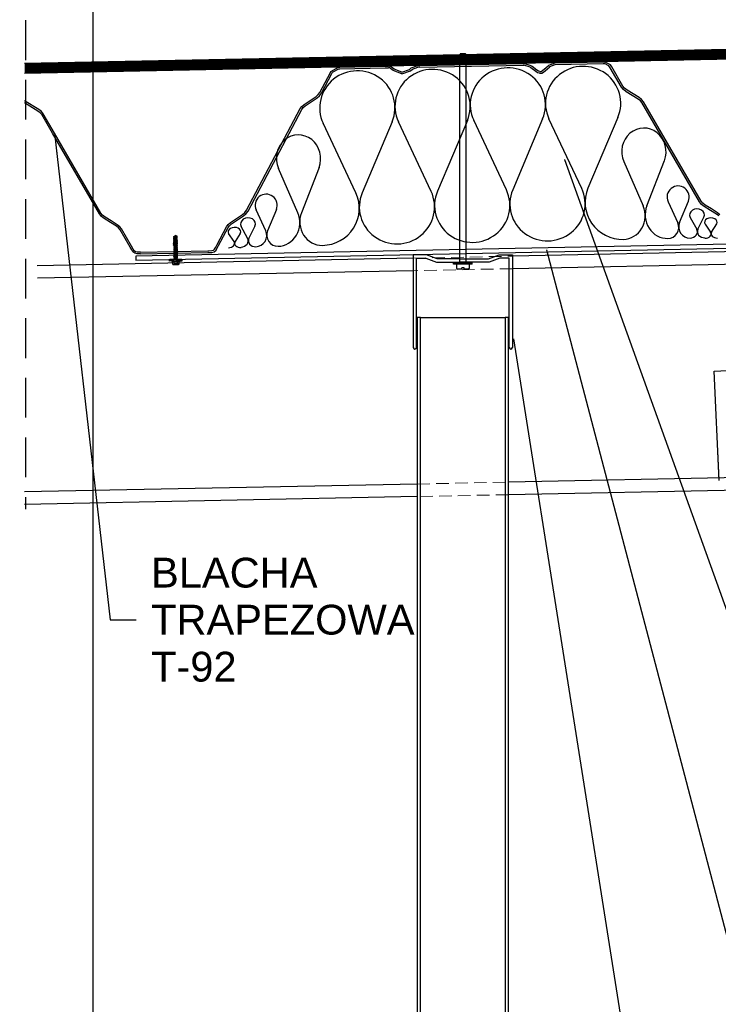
# Model space of a CAD drawing. Header units: millimetres. Extents: x -4835 to 23023, y -15404 to 3906.
# Tile 46 of 256: x 3948 to 3983, y -3553 to -3503. Entities that reach past the tile are written whole.
import ezdxf

# ---------------------------------------------------------------- set-up
doc = ezdxf.new("R2010")
doc.units = ezdxf.units.MM
for name, pattern in [('ACAD_ISO03W100', [30, 12, -18]), ('DASHED', [19.05, 12.7, -6.35]), ('JIS_02_2.0', [3, 2, -1])]:
    doc.linetypes.add(name, pattern=pattern)
doc.layers.get('0').update_dxf_attribs({"lineweight": 9})
for name, color, linetype, lineweight in [('a___cienka___0.15', 10, 'Continuous', 15), ('a___przekrojowa___0.5', 7, 'Continuous', 25), ('a___widokowa_0.25', 130, 'Continuous', 25)]:
    doc.layers.add(name, color=color, linetype=linetype, lineweight=lineweight)
for name, color, linetype in [('Budowlane - Opisy', 7, 'Continuous'), ('detale', 7, 'Continuous'), ('wypelnienia przekrojowe', 251, 'Continuous')]:
    doc.layers.add(name, color=color, linetype=linetype)
doc.styles.add('GENERATED_STYLE_2', font='ARIAL.TTF', dxfattribs={"width": 0.999153})
doc.styles.get("Standard").update_dxf_attribs({"font": 'arial.ttf'})
doc.dimstyles.new('GENERATED_STYLE__86', dxfattribs={"dimtxt": 0.18, "dimasz": 1.368, "dimexe": 0.18, "dimexo": 0.0625, "dimgap": 0.09, "dimtad": 0, "dimtih": 1, "dimtoh": 1, "dimdec": 4, "dimzin": 0, "dimdsep": 46, "dimtxsty": 'Standard', "dimcen": 0.09, "dimadec": 0, "dimazin": 0, "dimtfac": 1, "dimtdec": 4, "dimtmove": 0, "dimatfit": 3, "dimldrblk": 'ARROWHEAD_5', "dimfxl": 1, "dimtolj": 1, "dimtzin": 0, "dimarcsym": 0})
doc.dimstyles.new('GENERATED_STYLE__90', dxfattribs={"dimtxt": 0.18, "dimasz": 2.736, "dimexe": 0.18, "dimexo": 0.0625, "dimgap": 0.09, "dimtad": 0, "dimtih": 1, "dimtoh": 1, "dimdec": 4, "dimzin": 0, "dimdsep": 46, "dimtxsty": 'Standard', "dimcen": 0.09, "dimadec": 0, "dimazin": 0, "dimtfac": 1, "dimtdec": 4, "dimtmove": 0, "dimatfit": 3, "dimldrblk": 'ARROWHEAD_5', "dimfxl": 1, "dimtolj": 1, "dimtzin": 0, "dimarcsym": 0})

# ---------------------------------------------------------------- blocks, each defined once
blk = doc.blocks.new('ARROWHEAD_5')
at = {"linetype": 'Continuous'}
blk.add_line((0, 0), (-1, 0), dxfattribs=at)
blk.add_solid([(-1, 0.2679), (0, 0), (-1, -0.2679), (-1, 0.2679)], dxfattribs=at)

msp = doc.modelspace()

# ---------------------------------------------------------------- linework, layer by layer
at = {"layer": 'a___cienka___0.15', "linetype": 'DASHED', "ltscale": 0.05}
for p, q in [((3967.5089, -3515.3227), (3972.5047, -3515.2228)), ((3972.5047, -3515.8529), (3967.5089, -3515.9528)), ((3967.7125, -3526.6909), (3972.3011, -3526.5991)), ((3972.3011, -3527.2292), (3967.7125, -3527.321))]:
    msp.add_line(p, q, dxfattribs=at)
at = {"layer": 'a___przekrojowa___0.5'}
for p, q in [((3963.8219, -3505.7036), (3966.0919, -3505.6582)), ((3966.0919, -3505.6582), (3966.1754, -3505.6556)), ((3966.1754, -3505.6556), (3966.2692, -3505.6542)), ((3966.3405, -3505.667), (3966.2692, -3505.6542)), ((3967.4133, -3505.7394), (3967.7379, -3505.6236)), ((3967.8366, -3505.6233), (3967.7379, -3505.6236)), ((3967.8366, -3505.6233), (3973.0527, -3505.5184)), ((3967.8382, -3505.7104), (3973.0544, -3505.6055)), ((3973.0527, -3505.5184), (3973.0738, -3505.5179)), ((3973.0544, -3505.6055), (3973.0756, -3505.6051)), ((3973.4504, -3505.6459), (3973.0738, -3505.5179)), ((3973.3959, -3505.7139), (3973.0756, -3505.6051)), ((3973.4667, -3505.6589), (3973.4504, -3505.6459)), ((3974.2008, -3505.7266), (3974.3219, -3505.6191)), ((3974.3219, -3505.6191), (3974.3283, -3505.6136)), ((3974.3283, -3505.6136), (3974.6537, -3505.4863)), ((3974.3857, -3505.6792), (3974.6557, -3505.5735)), ((3974.6537, -3505.4863), (3977.0704, -3505.438)), ((3974.6557, -3505.5735), (3977.072, -3505.5252)), ((3977.0704, -3505.438), (3977.1357, -3505.4367)), ((3977.072, -3505.5252), (3977.1397, -3505.5238)), ((3977.4348, -3505.5881), (3977.1357, -3505.4367)), ((3977.3603, -3505.6334), (3977.1397, -3505.5238)), ((3977.4226, -3505.7388), (3977.3603, -3505.6334)), ((3977.4976, -3505.6943), (3977.4348, -3505.5881)), ((3962.8132, -3506.9755), (3963.339, -3505.9804)), ((3962.8899, -3507.0168), (3963.416, -3506.0215)), ((3963.339, -3505.9804), (3963.3701, -3505.9222)), ((3963.3701, -3505.9222), (3963.757, -3505.7058)), ((3963.416, -3506.0215), (3963.4461, -3505.965)), ((3963.4461, -3505.965), (3963.7576, -3505.793)), ((3963.757, -3505.7058), (3963.8219, -3505.7036)), ((3963.7576, -3505.793), (3963.8243, -3505.7907)), ((3963.8243, -3505.7907), (3966.0937, -3505.7453)), ((3966.0937, -3505.7453), (3966.1796, -3505.7426)), ((3966.1796, -3505.7426), (3966.2665, -3505.7413)), ((3966.3113, -3505.7492), (3966.2665, -3505.7413)), ((3966.3642, -3505.7776), (3966.3113, -3505.7492)), ((3966.4146, -3505.7064), (3966.3405, -3505.667)), ((3966.4937, -3505.8776), (3966.3642, -3505.7776)), ((3966.5503, -3505.8113), (3966.4146, -3505.7064)), ((3966.9326, -3506.0442), (3966.4937, -3505.8776)), ((3966.9326, -3505.957), (3966.5503, -3505.8113)), ((3966.9326, -3505.957), (3967.3189, -3505.8222)), ((3966.9326, -3506.0442), (3967.3754, -3505.8886)), ((3967.3189, -3505.8222), (3967.4133, -3505.7394)), ((3967.3754, -3505.8886), (3967.4701, -3505.8055)), ((3967.4701, -3505.8055), (3967.7366, -3505.7107)), ((3967.8382, -3505.7104), (3967.7366, -3505.7107)), ((3973.4119, -3505.7267), (3973.3959, -3505.7139)), ((3973.4335, -3505.7444), (3973.4119, -3505.7267)), ((3973.6749, -3505.9338), (3973.4335, -3505.7444)), ((3973.4895, -3505.6776), (3973.4667, -3505.6589)), ((3973.7255, -3505.8629), (3973.4895, -3505.6776)), ((3973.7713, -3505.9898), (3973.6749, -3505.9338)), ((3973.8081, -3505.9108), (3973.7255, -3505.8629)), ((3973.8717, -3506.0166), (3973.7713, -3505.9898)), ((3973.8782, -3505.9297), (3973.8081, -3505.9108)), ((3973.8717, -3506.0166), (3973.9745, -3506.0019)), ((3973.8782, -3505.9297), (3973.9442, -3505.9202)), ((3973.9442, -3505.9202), (3974.0144, -3505.8827)), ((3973.9745, -3506.0019), (3974.0654, -3505.9534)), ((3974.0144, -3505.8827), (3974.2008, -3505.7266)), ((3974.0654, -3505.9534), (3974.2601, -3505.7905)), ((3974.2601, -3505.7905), (3974.3792, -3505.6848)), ((3974.3792, -3505.6848), (3974.3857, -3505.6792)), ((3977.9884, -3506.7143), (3977.4226, -3505.7388)), ((3978.0634, -3506.6699), (3977.4976, -3505.6943)), ((3962.617, -3507.1836), (3962.7332, -3507.082)), ((3962.6689, -3507.2536), (3962.7952, -3507.1434)), ((3962.7332, -3507.082), (3962.8132, -3506.9755)), ((3962.7952, -3507.1434), (3962.8899, -3507.0168)), ((3978.0886, -3506.8372), (3977.9884, -3506.7143)), ((3978.148, -3506.7734), (3978.0634, -3506.6699)), ((3978.2194, -3506.9424), (3978.0886, -3506.8372)), ((3978.2685, -3506.8704), (3978.148, -3506.7734)), ((3978.5284, -3507.1305), (3978.2194, -3506.9424)), ((3978.5701, -3507.054), (3978.2685, -3506.8704)), ((3978.8292, -3507.3138), (3978.5284, -3507.1305)), ((3978.8784, -3507.2419), (3978.5701, -3507.054)), ((3948.6753, -3507.846), (3947.956, -3507.4075)), ((3948.6261, -3507.9179), (3947.956, -3507.5095)), ((3961.9027, -3507.6843), (3962.0227, -3507.579)), ((3962.0227, -3507.579), (3962.3232, -3507.3789)), ((3962.0748, -3507.6489), (3962.368, -3507.4537)), ((3962.3232, -3507.3789), (3962.617, -3507.1836)), ((3962.368, -3507.4537), (3962.6689, -3507.2536)), ((3978.9431, -3507.406), (3978.8292, -3507.3138)), ((3979.0026, -3507.3423), (3978.8784, -3507.2419)), ((3979.0155, -3507.4948), (3978.9431, -3507.406)), ((3979.0904, -3507.4503), (3979.0026, -3507.3423)), ((3981.9177, -3512.4938), (3979.0155, -3507.4948)), ((3981.9927, -3512.4493), (3979.0904, -3507.4503)), ((3948.7399, -3508.0101), (3948.6261, -3507.9179)), ((3948.7995, -3507.9464), (3948.6753, -3507.846)), ((3948.8123, -3508.0989), (3948.7399, -3508.0101)), ((3948.8873, -3508.0544), (3948.7995, -3507.9464)), ((3949.3505, -3509.0256), (3948.8123, -3508.0989)), ((3949.4501, -3509.0236), (3948.8873, -3508.0544)), ((3959.1187, -3512.9074), (3961.8194, -3507.7958)), ((3959.1955, -3512.9487), (3961.8961, -3507.8371)), ((3961.8194, -3507.7958), (3961.9027, -3507.6843)), ((3961.8961, -3507.8371), (3961.9647, -3507.7455)), ((3961.9647, -3507.7455), (3962.0748, -3507.6489)), ((3951.7157, -3513.0978), (3949.3505, -3509.0256)), ((3951.7907, -3513.0534), (3949.4501, -3509.0236)), ((3982.021, -3512.621), (3981.9177, -3512.4938)), ((3982.0806, -3512.5574), (3981.9927, -3512.4493)), ((3982.2049, -3512.6581), (3982.0806, -3512.5574)), ((3951.8784, -3513.1615), (3951.7907, -3513.0534)), ((3958.9155, -3513.1243), (3959.0355, -3513.0188)), ((3958.9676, -3513.1941), (3959.0976, -3513.08)), ((3959.0355, -3513.0188), (3959.1187, -3512.9074)), ((3959.0976, -3513.08), (3959.1955, -3512.9487)), ((3982.1557, -3512.73), (3982.021, -3512.621)), ((3982.4723, -3512.9236), (3982.1557, -3512.73)), ((3982.5141, -3512.8471), (3982.2049, -3512.6581)), ((3982.7723, -3513.1068), (3982.4723, -3512.9236)), ((3982.8216, -3513.0349), (3982.5141, -3512.8471)), ((3982.9449, -3513.1346), (3982.8216, -3513.0349)), ((3951.8188, -3513.2251), (3951.7157, -3513.0978)), ((3951.9534, -3513.3341), (3951.8188, -3513.2251)), ((3952.0027, -3513.2622), (3951.8784, -3513.1615)), ((3952.27, -3513.5278), (3951.9534, -3513.3341)), ((3952.3119, -3513.4513), (3952.0027, -3513.2622)), ((3952.5698, -3513.7109), (3952.27, -3513.5278)), ((3952.6191, -3513.639), (3952.3119, -3513.4513)), ((3958.1952, -3513.63), (3958.3145, -3513.5252)), ((3958.3145, -3513.5252), (3958.6144, -3513.3252)), ((3958.3666, -3513.5951), (3958.6592, -3513.3999)), ((3958.6144, -3513.3252), (3958.9155, -3513.1243)), ((3958.6592, -3513.3999), (3958.9676, -3513.1941)), ((3982.8854, -3513.1983), (3982.7723, -3513.1068)), ((3952.6828, -3513.8024), (3952.5698, -3513.7109)), ((3952.7423, -3513.7387), (3952.6191, -3513.639)), ((3952.7543, -3513.8901), (3952.6828, -3513.8024)), ((3952.8293, -3513.8456), (3952.7423, -3513.7387)), ((3953.2636, -3514.7669), (3952.7543, -3513.8901)), ((3953.3382, -3514.7219), (3952.8293, -3513.8456)), ((3957.6386, -3514.6365), (3958.1126, -3513.7405)), ((3957.7152, -3514.6779), (3958.1893, -3513.7819)), ((3958.1126, -3513.7405), (3958.1952, -3513.63)), ((3958.1893, -3513.7819), (3958.2573, -3513.6912)), ((3958.2573, -3513.6912), (3958.3666, -3513.5951)), ((3953.3441, -3514.9043), (3953.2636, -3514.7669)), ((3953.4212, -3514.8636), (3953.3382, -3514.7219)), ((3953.4014, -3514.9994), (3953.3441, -3514.9043)), ((3953.4926, -3515.0756), (3953.4014, -3514.9994)), ((3953.4725, -3514.949), (3953.4212, -3514.8636)), ((3953.528, -3514.9959), (3953.4725, -3514.949)), ((3953.6192, -3515.0153), (3953.528, -3514.9959)), ((3953.7775, -3515.0185), (3953.6192, -3515.0153)), ((3953.7775, -3515.0185), (3957.169, -3514.9507)), ((3953.7793, -3515.1057), (3957.1712, -3515.0378)), ((3957.169, -3514.9507), (3957.2314, -3514.9489)), ((3957.1712, -3515.0378), (3957.233, -3515.036)), ((3957.2314, -3514.9489), (3957.3754, -3514.9422)), ((3957.233, -3515.036), (3957.3816, -3515.0291)), ((3957.3754, -3514.9422), (3957.4587, -3514.9206)), ((3957.3816, -3515.0291), (3957.5001, -3514.9974)), ((3957.4587, -3514.9206), (3957.5133, -3514.8667)), ((3957.5001, -3514.9974), (3957.5872, -3514.9129)), ((3957.5133, -3514.8667), (3957.5708, -3514.7633)), ((3957.5708, -3514.7633), (3957.6386, -3514.6365)), ((3957.5872, -3514.9129), (3957.6488, -3514.8024)), ((3957.6488, -3514.8024), (3957.7152, -3514.6779)), ((3953.6148, -3515.1024), (3953.4926, -3515.0756)), ((3953.7793, -3515.1057), (3953.6148, -3515.1024)), ((3968.175, -3515.1531), (3967.5089, -3515.1531)), ((3967.5089, -3515.1531), (3967.5089, -3519.8176)), ((3967.5089, -3515.2736), (3967.5089, -3516.6294)), ((3967.6755, -3519.8176), (3967.6755, -3515.3197)), ((3967.6755, -3515.3197), (3968.1448, -3515.3197)), ((3968.1448, -3515.3197), (3968.6777, -3515.5195)), ((3968.7079, -3515.353), (3968.175, -3515.1531)), ((3968.6777, -3515.5195), (3969.8471, -3515.5195)), ((3969.8471, -3515.353), (3968.7079, -3515.353)), ((3969.8471, -3515.353), (3971.3057, -3515.353)), ((3971.3359, -3515.5195), (3969.8471, -3515.5195)), ((3971.3057, -3515.353), (3971.8386, -3515.1531)), ((3971.8688, -3515.3197), (3971.3359, -3515.5195)), ((3971.8386, -3515.1531), (3972.5047, -3515.1531)), ((3972.3382, -3515.3197), (3971.8688, -3515.3197)), ((3972.3382, -3519.8176), (3972.3382, -3515.3197)), ((3972.5047, -3515.1531), (3972.5047, -3519.8176))]:
    msp.add_line(p, q, dxfattribs=at)
for centre, start, end in [((3967.5922, -3519.8159), 181.15704, 358.84296), ((3972.4214, -3519.8159), 181.15745, 358.84255)]:
    msp.add_arc(centre, 0.0833, start, end, dxfattribs=at)
at = {"layer": 'a___widokowa_0.25', "linetype": 'JIS_02_2.0'}
msp.add_line((3947.9991, -3464.3488), (3947.9991, -3527.9604), dxfattribs=at)
at = {"layer": 'a___widokowa_0.25'}
for p, q in [((4000.2135, -3514.6686), (3972.5047, -3515.2228)), ((3967.5089, -3515.3227), (3948.5902, -3515.7011)), ((4000.2135, -3515.2987), (3972.5047, -3515.8529)), ((3967.5089, -3515.9528), (3948.6028, -3516.3309)), ((3967.8791, -3518.3176), (3967.7125, -3518.3176)), ((3967.7125, -3518.3176), (3967.7125, -3645.227)), ((3967.8791, -3645.227), (3967.8791, -3518.3176)), ((3967.8791, -3518.3176), (3972.1346, -3518.3176)), ((3972.1346, -3518.3176), (3972.1346, -3645.227)), ((3972.3011, -3518.3176), (3972.1346, -3518.3176)), ((3972.3011, -3645.227), (3972.3011, -3518.3176)), ((4001.0646, -3526.0238), (3972.3011, -3526.5991)), ((3967.7125, -3526.6909), (3947.956, -3527.086)), ((4001.0772, -3526.6537), (3972.3011, -3527.2292)), ((3967.7125, -3527.321), (3947.956, -3527.7161))]:
    msp.add_line(p, q, dxfattribs=at)
at = {"layer": 'a___widokowa_0.25', "linetype": 'ACAD_ISO03W100', "ltscale": 0.1, "const_width": 0.5}
msp.add_lwpolyline([(4000.2135, -3504.7254), (3947.956, -3505.7706)], dxfattribs=at)
at = {"layer": 'a___widokowa_0.25'}
for points in [[(4000.2135, -3504.4754), (3947.956, -3505.5205)], [(4000.2135, -3504.9755), (3947.956, -3506.0206)]]:
    msp.add_lwpolyline(points, dxfattribs=at)
at = {"layer": 'detale'}
for p, q in [((3951.3881, -3447.034), (3951.3881, -3633.7533)), ((3969.6905, -3505.1759), (3969.7439, -3505.1451)), ((3970.2792, -3505.1451), (3969.7439, -3505.1451)), ((3969.851, -3505.0648), (3969.8767, -3505.0391)), ((3969.851, -3505.1451), (3969.851, -3505.0648)), ((3970.1463, -3505.0391), (3969.8767, -3505.0391)), ((3970.172, -3505.0648), (3970.1463, -3505.0391)), ((3970.172, -3505.1451), (3970.172, -3505.0648)), ((3970.3325, -3505.1759), (3970.2792, -3505.1451)), ((3970.6472, -3505.3163), (3969.3759, -3505.3163)), ((3969.3759, -3505.3163), (3969.3759, -3505.3765)), ((3970.6472, -3505.3765), (3969.3759, -3505.3765)), ((3969.6905, -3505.2855), (3969.6905, -3505.1759)), ((3969.691, -3505.2858), (3969.691, -3505.3163)), ((3970.2792, -3505.3163), (3969.7439, -3505.3163)), ((3970.3325, -3505.3163), (3970.3325, -3505.1759)), ((3970.6472, -3505.3163), (3970.6472, -3505.3765)), ((3964.6233, -3512.0372), (3962.977, -3508.5346)), ((3966.4464, -3508.4652), (3964.9414, -3512.0308)), ((3968.4109, -3511.9614), (3966.7646, -3508.4589)), ((3970.234, -3508.3895), (3968.7291, -3511.9551)), ((3972.1986, -3511.8857), (3970.5523, -3508.3831)), ((3974.0217, -3508.3137), (3972.5167, -3511.8793)), ((3975.9862, -3511.8099), (3974.3399, -3508.3074)), ((3977.8093, -3508.238), (3976.3044, -3511.8036)), ((3978.1066, -3510.4555), (3979.0804, -3512.6919)), ((3979.2679, -3512.6881), (3980.1514, -3510.4146)), ((3961.6975, -3513.0397), (3960.7237, -3510.8033)), ((3962.7685, -3510.7624), (3961.885, -3513.0359)), ((3980.3335, -3512.4817), (3980.8196, -3513.5361)), ((3980.9134, -3513.5342), (3981.3569, -3512.4613)), ((3960.0871, -3513.9509), (3959.6011, -3512.8966)), ((3960.6244, -3512.8761), (3960.1809, -3513.9491)), ((3981.4516, -3513.2804), (3981.7748, -3513.8655)), ((3981.8377, -3513.8643), (3982.1372, -3513.2667)), ((3958.8023, -3514.0733), (3958.547, -3514.4902)), ((3959.1767, -3514.3177), (3958.8536, -3513.7325)), ((3959.5391, -3513.7188), (3959.2396, -3514.3164)), ((3982.202, -3513.6052), (3982.4738, -3514.0115)), ((3982.527, -3514.0105), (3982.7823, -3513.5936)), ((3955.4471, -3514.3308), (3955.5743, -3514.3126)), ((3955.4471, -3514.3308), (3955.5743, -3514.3126)), ((3955.4471, -3514.3308), (3955.4738, -3514.3146)), ((3955.4471, -3514.3308), (3955.4738, -3514.3146)), ((3955.4473, -3514.3362), (3955.4471, -3514.3308)), ((3955.4473, -3514.3362), (3955.4471, -3514.3308)), ((3955.4473, -3514.3362), (3955.5743, -3514.3126)), ((3955.4473, -3514.3362), (3955.5743, -3514.3126)), ((3955.4745, -3514.3512), (3955.4473, -3514.3362)), ((3955.4745, -3514.3512), (3955.4473, -3514.3362)), ((3955.4484, -3514.3959), (3955.6456, -3514.3594)), ((3955.4484, -3514.3959), (3955.6456, -3514.3594)), ((3955.4484, -3514.3959), (3955.4751, -3514.3798)), ((3955.4484, -3514.3959), (3955.4751, -3514.3798)), ((3955.4486, -3514.4013), (3955.4484, -3514.3959)), ((3955.4486, -3514.4013), (3955.4484, -3514.3959)), ((3955.4486, -3514.4013), (3955.6457, -3514.3648)), ((3955.4486, -3514.4013), (3955.6457, -3514.3648)), ((3955.4758, -3514.4163), (3955.4486, -3514.4013)), ((3955.4758, -3514.4163), (3955.4486, -3514.4013)), ((3955.4497, -3514.461), (3955.6469, -3514.4245)), ((3955.4497, -3514.461), (3955.6469, -3514.4245)), ((3955.4497, -3514.461), (3955.4764, -3514.4449)), ((3955.4497, -3514.461), (3955.4764, -3514.4449)), ((3955.4499, -3514.4664), (3955.4497, -3514.461)), ((3955.4499, -3514.4664), (3955.4497, -3514.461)), ((3955.4499, -3514.4664), (3955.647, -3514.4299)), ((3955.4499, -3514.4664), (3955.647, -3514.4299)), ((3955.4771, -3514.4814), (3955.4499, -3514.4664)), ((3955.4771, -3514.4814), (3955.4499, -3514.4664)), ((3955.451, -3514.5261), (3955.6482, -3514.4896)), ((3955.451, -3514.5261), (3955.6482, -3514.4896)), ((3955.451, -3514.5261), (3955.4777, -3514.51)), ((3955.451, -3514.5261), (3955.4777, -3514.51)), ((3955.4512, -3514.5315), (3955.451, -3514.5261)), ((3955.4512, -3514.5315), (3955.451, -3514.5261)), ((3955.4512, -3514.5315), (3955.6483, -3514.495)), ((3955.4512, -3514.5315), (3955.6483, -3514.495)), ((3955.4784, -3514.5465), (3955.4512, -3514.5315)), ((3955.4784, -3514.5465), (3955.4512, -3514.5315)), ((3955.4524, -3514.5912), (3955.6495, -3514.5547)), ((3955.4524, -3514.5912), (3955.6495, -3514.5547)), ((3955.4524, -3514.5912), (3955.479, -3514.5751)), ((3955.4524, -3514.5912), (3955.479, -3514.5751)), ((3955.4525, -3514.5966), (3955.6496, -3514.5601)), ((3955.4525, -3514.5966), (3955.6496, -3514.5601)), ((3955.4603, -3514.2252), (3955.5432, -3514.1856)), ((3955.4614, -3514.2813), (3955.4603, -3514.2252)), ((3955.4614, -3514.2813), (3955.4603, -3514.2252)), ((3955.6287, -3514.278), (3955.4614, -3514.2813)), ((3955.6287, -3514.278), (3955.4614, -3514.2813)), ((3955.4735, -3514.3013), (3955.4614, -3514.2813)), ((3955.4735, -3514.3013), (3955.4614, -3514.2813)), ((3955.6174, -3514.2985), (3955.4735, -3514.3013)), ((3955.6174, -3514.2985), (3955.4735, -3514.3013)), ((3955.4738, -3514.3146), (3955.4735, -3514.3013)), ((3955.4738, -3514.3146), (3955.4735, -3514.3013)), ((3955.5743, -3514.3126), (3955.4738, -3514.3146)), ((3955.5743, -3514.3126), (3955.4738, -3514.3146)), ((3955.4745, -3514.3512), (3955.5743, -3514.3126)), ((3955.4745, -3514.3512), (3955.5743, -3514.3126)), ((3955.4751, -3514.3798), (3955.4745, -3514.3512)), ((3955.4751, -3514.3798), (3955.4745, -3514.3512)), ((3955.4751, -3514.3798), (3955.6183, -3514.3443)), ((3955.4751, -3514.3798), (3955.6183, -3514.3443)), ((3955.4758, -3514.4163), (3955.6191, -3514.3809)), ((3955.4758, -3514.4163), (3955.6191, -3514.3809)), ((3955.4764, -3514.4449), (3955.4758, -3514.4163)), ((3955.4764, -3514.4449), (3955.4758, -3514.4163)), ((3955.4764, -3514.4449), (3955.6196, -3514.4094)), ((3955.4764, -3514.4449), (3955.6196, -3514.4094)), ((3955.4771, -3514.4814), (3955.6204, -3514.446)), ((3955.4771, -3514.4814), (3955.6204, -3514.446)), ((3955.4777, -3514.51), (3955.4771, -3514.4814)), ((3955.4777, -3514.51), (3955.4771, -3514.4814)), ((3955.4777, -3514.51), (3955.6209, -3514.4745)), ((3955.4777, -3514.51), (3955.6209, -3514.4745)), ((3955.4784, -3514.5465), (3955.6217, -3514.5111)), ((3955.4784, -3514.5465), (3955.6217, -3514.5111)), ((3955.479, -3514.5751), (3955.4784, -3514.5465)), ((3955.479, -3514.5751), (3955.4784, -3514.5465)), ((3955.479, -3514.5751), (3955.6222, -3514.5396)), ((3955.479, -3514.5751), (3955.6222, -3514.5396)), ((3955.4797, -3514.6116), (3955.623, -3514.5762)), ((3955.4797, -3514.6116), (3955.623, -3514.5762)), ((3955.5455, -3514.2999), (3955.543, -3514.1764)), ((3955.6276, -3514.2218), (3955.5432, -3514.1856)), ((3955.6174, -3514.2985), (3955.6287, -3514.278)), ((3955.6174, -3514.2985), (3955.6287, -3514.278)), ((3955.6183, -3514.3443), (3955.6174, -3514.2985)), ((3955.6183, -3514.3443), (3955.6174, -3514.2985)), ((3955.6456, -3514.3594), (3955.6183, -3514.3443)), ((3955.6456, -3514.3594), (3955.6183, -3514.3443)), ((3955.6191, -3514.3809), (3955.6457, -3514.3648)), ((3955.6191, -3514.3809), (3955.6457, -3514.3648)), ((3955.6196, -3514.4094), (3955.6191, -3514.3809)), ((3955.6196, -3514.4094), (3955.6191, -3514.3809)), ((3955.6469, -3514.4245), (3955.6196, -3514.4094)), ((3955.6469, -3514.4245), (3955.6196, -3514.4094)), ((3955.6204, -3514.446), (3955.647, -3514.4299)), ((3955.6204, -3514.446), (3955.647, -3514.4299)), ((3955.6209, -3514.4745), (3955.6204, -3514.446)), ((3955.6209, -3514.4745), (3955.6204, -3514.446)), ((3955.6482, -3514.4896), (3955.6209, -3514.4745)), ((3955.6482, -3514.4896), (3955.6209, -3514.4745)), ((3955.6217, -3514.5111), (3955.6483, -3514.495)), ((3955.6217, -3514.5111), (3955.6483, -3514.495)), ((3955.6222, -3514.5396), (3955.6217, -3514.5111)), ((3955.6222, -3514.5396), (3955.6217, -3514.5111)), ((3955.6495, -3514.5547), (3955.6222, -3514.5396)), ((3955.6495, -3514.5547), (3955.6222, -3514.5396)), ((3955.623, -3514.5762), (3955.6496, -3514.5601)), ((3955.623, -3514.5762), (3955.6496, -3514.5601)), ((3955.6236, -3514.6047), (3955.623, -3514.5762)), ((3955.6236, -3514.6047), (3955.623, -3514.5762)), ((3955.6287, -3514.278), (3955.6276, -3514.2218)), ((3955.6287, -3514.278), (3955.6276, -3514.2218)), ((3955.6457, -3514.3648), (3955.6456, -3514.3594)), ((3955.6457, -3514.3648), (3955.6456, -3514.3594)), ((3955.647, -3514.4299), (3955.6469, -3514.4245)), ((3955.647, -3514.4299), (3955.6469, -3514.4245)), ((3955.6483, -3514.495), (3955.6482, -3514.4896)), ((3955.6483, -3514.495), (3955.6482, -3514.4896)), ((3955.6496, -3514.5601), (3955.6495, -3514.5547)), ((3955.6496, -3514.5601), (3955.6495, -3514.5547)), ((3958.4938, -3514.4913), (3958.222, -3514.0849)), ((3955.4525, -3514.5966), (3955.4524, -3514.5912)), ((3955.4525, -3514.5966), (3955.4524, -3514.5912)), ((3955.4797, -3514.6116), (3955.4525, -3514.5966)), ((3955.4797, -3514.6116), (3955.4525, -3514.5966)), ((3955.4537, -3514.6563), (3955.6508, -3514.6198)), ((3955.4537, -3514.6563), (3955.6508, -3514.6198)), ((3955.4537, -3514.6563), (3955.4803, -3514.6402)), ((3955.4537, -3514.6563), (3955.4803, -3514.6402)), ((3955.4538, -3514.6617), (3955.4537, -3514.6563)), ((3955.4538, -3514.6617), (3955.4537, -3514.6563)), ((3955.4538, -3514.6617), (3955.6509, -3514.6252)), ((3955.4538, -3514.6617), (3955.6509, -3514.6252)), ((3955.4811, -3514.6767), (3955.4538, -3514.6617)), ((3955.4811, -3514.6767), (3955.4538, -3514.6617)), ((3955.455, -3514.7214), (3955.6521, -3514.6849)), ((3955.455, -3514.7214), (3955.6521, -3514.6849)), ((3955.455, -3514.7214), (3955.4816, -3514.7053)), ((3955.4551, -3514.7268), (3955.6523, -3514.6903)), ((3955.4551, -3514.7268), (3955.6523, -3514.6903)), ((3955.4824, -3514.7418), (3955.4551, -3514.7268)), ((3955.4563, -3514.7865), (3955.6534, -3514.75)), ((3955.4563, -3514.7865), (3955.6534, -3514.75)), ((3955.4563, -3514.7865), (3955.4829, -3514.7704)), ((3955.4564, -3514.7919), (3955.6536, -3514.7554)), ((3955.4564, -3514.7919), (3955.6536, -3514.7554)), ((3955.4837, -3514.8069), (3955.4564, -3514.7919)), ((3955.4576, -3514.8516), (3955.6547, -3514.8151)), ((3955.4576, -3514.8516), (3955.6547, -3514.8151)), ((3955.4576, -3514.8516), (3955.4842, -3514.8355)), ((3955.4577, -3514.857), (3955.6549, -3514.8205)), ((3955.4577, -3514.857), (3955.6549, -3514.8205)), ((3955.485, -3514.8721), (3955.4577, -3514.857)), ((3955.4589, -3514.9167), (3955.6561, -3514.8802)), ((3955.4589, -3514.9167), (3955.6561, -3514.8802)), ((3955.4589, -3514.9167), (3955.4855, -3514.9006)), ((3955.459, -3514.9221), (3955.6562, -3514.8856)), ((3955.459, -3514.9221), (3955.6562, -3514.8856)), ((3955.4863, -3514.9372), (3955.459, -3514.9221)), ((3955.4602, -3514.9818), (3955.6574, -3514.9453)), ((3955.4602, -3514.9818), (3955.6574, -3514.9453)), ((3955.4602, -3514.9818), (3955.4868, -3514.9657)), ((3955.4603, -3514.9872), (3955.6575, -3514.9507)), ((3955.4603, -3514.9872), (3955.6575, -3514.9507)), ((3955.4876, -3515.0023), (3955.4603, -3514.9872)), ((3955.4615, -3515.0469), (3955.6587, -3515.0104)), ((3955.4615, -3515.0469), (3955.6587, -3515.0104)), ((3955.4615, -3515.0469), (3955.4881, -3515.0308)), ((3955.4616, -3515.0523), (3955.6588, -3515.0158)), ((3955.4616, -3515.0523), (3955.6588, -3515.0158)), ((3955.4889, -3515.0674), (3955.4616, -3515.0523)), ((3955.4628, -3515.112), (3955.66, -3515.0755)), ((3955.4628, -3515.112), (3955.66, -3515.0755)), ((3955.4803, -3514.6402), (3955.4797, -3514.6116)), ((3955.4803, -3514.6402), (3955.4797, -3514.6116)), ((3955.4803, -3514.6402), (3955.6236, -3514.6047)), ((3955.4803, -3514.6402), (3955.6236, -3514.6047)), ((3955.4811, -3514.6767), (3955.6243, -3514.6413)), ((3955.4811, -3514.6767), (3955.6243, -3514.6413)), ((3955.4816, -3514.7053), (3955.4811, -3514.6767)), ((3955.4816, -3514.7053), (3955.4811, -3514.6767)), ((3955.4816, -3514.7053), (3955.6249, -3514.6699)), ((3955.4816, -3514.7053), (3955.6249, -3514.6699)), ((3955.4824, -3514.7418), (3955.6256, -3514.7064)), ((3955.4824, -3514.7418), (3955.6256, -3514.7064)), ((3955.4824, -3514.7418), (3955.6256, -3514.7064)), ((3955.4829, -3514.7704), (3955.4824, -3514.7418)), ((3955.4829, -3514.7704), (3955.4824, -3514.7418)), ((3955.4829, -3514.7704), (3955.6262, -3514.735)), ((3955.4829, -3514.7704), (3955.6262, -3514.735)), ((3955.4837, -3514.8069), (3955.6269, -3514.7715)), ((3955.4837, -3514.8069), (3955.6269, -3514.7715)), ((3955.4837, -3514.8069), (3955.6269, -3514.7715)), ((3955.4842, -3514.8355), (3955.4837, -3514.8069)), ((3955.4842, -3514.8355), (3955.4837, -3514.8069)), ((3955.4842, -3514.8355), (3955.6275, -3514.8001)), ((3955.4842, -3514.8355), (3955.6275, -3514.8001)), ((3955.485, -3514.8721), (3955.6282, -3514.8366)), ((3955.485, -3514.8721), (3955.6282, -3514.8366)), ((3955.485, -3514.8721), (3955.6282, -3514.8366)), ((3955.4855, -3514.9006), (3955.485, -3514.8721)), ((3955.4855, -3514.9006), (3955.485, -3514.8721)), ((3955.4855, -3514.9006), (3955.6288, -3514.8652)), ((3955.4855, -3514.9006), (3955.6288, -3514.8652)), ((3955.4863, -3514.9372), (3955.6295, -3514.9017)), ((3955.4863, -3514.9372), (3955.6295, -3514.9017)), ((3955.4863, -3514.9372), (3955.6295, -3514.9017)), ((3955.4868, -3514.9657), (3955.4863, -3514.9372)), ((3955.4868, -3514.9657), (3955.4863, -3514.9372)), ((3955.4868, -3514.9657), (3955.6301, -3514.9303)), ((3955.4868, -3514.9657), (3955.6301, -3514.9303)), ((3955.4876, -3515.0023), (3955.6308, -3514.9668)), ((3955.4876, -3515.0023), (3955.6308, -3514.9668)), ((3955.4876, -3515.0023), (3955.6308, -3514.9668)), ((3955.4881, -3515.0308), (3955.4876, -3515.0023)), ((3955.4881, -3515.0308), (3955.4876, -3515.0023)), ((3955.4881, -3515.0308), (3955.6314, -3514.9954)), ((3955.4881, -3515.0308), (3955.6314, -3514.9954)), ((3955.4889, -3515.0674), (3955.6321, -3515.0319)), ((3955.4889, -3515.0674), (3955.6321, -3515.0319)), ((3955.4889, -3515.0674), (3955.6321, -3515.0319)), ((3955.4894, -3515.0959), (3955.4889, -3515.0674)), ((3955.4894, -3515.0959), (3955.4889, -3515.0674)), ((3955.4894, -3515.0959), (3955.6327, -3515.0605)), ((3955.4894, -3515.0959), (3955.6327, -3515.0605)), ((3955.6508, -3514.6198), (3955.6236, -3514.6047)), ((3955.6508, -3514.6198), (3955.6236, -3514.6047)), ((3955.6243, -3514.6413), (3955.6509, -3514.6252)), ((3955.6243, -3514.6413), (3955.6509, -3514.6252)), ((3955.6249, -3514.6699), (3955.6243, -3514.6413)), ((3955.6249, -3514.6699), (3955.6243, -3514.6413)), ((3955.6521, -3514.6849), (3955.6249, -3514.6699)), ((3955.6521, -3514.6849), (3955.6249, -3514.6699)), ((3955.6256, -3514.7064), (3955.6523, -3514.6903)), ((3955.6256, -3514.7064), (3955.6523, -3514.6903)), ((3955.6262, -3514.735), (3955.6256, -3514.7064)), ((3955.6262, -3514.735), (3955.6256, -3514.7064)), ((3955.6534, -3514.75), (3955.6262, -3514.735)), ((3955.6534, -3514.75), (3955.6262, -3514.735)), ((3955.6269, -3514.7715), (3955.6536, -3514.7554)), ((3955.6269, -3514.7715), (3955.6536, -3514.7554)), ((3955.6275, -3514.8001), (3955.6269, -3514.7715)), ((3955.6275, -3514.8001), (3955.6269, -3514.7715)), ((3955.6547, -3514.8151), (3955.6275, -3514.8001)), ((3955.6547, -3514.8151), (3955.6275, -3514.8001)), ((3955.6282, -3514.8366), (3955.6549, -3514.8205)), ((3955.6282, -3514.8366), (3955.6549, -3514.8205)), ((3955.6288, -3514.8652), (3955.6282, -3514.8366)), ((3955.6288, -3514.8652), (3955.6282, -3514.8366)), ((3955.6561, -3514.8802), (3955.6288, -3514.8652)), ((3955.6561, -3514.8802), (3955.6288, -3514.8652)), ((3955.6295, -3514.9017), (3955.6562, -3514.8856)), ((3955.6295, -3514.9017), (3955.6562, -3514.8856)), ((3955.6301, -3514.9303), (3955.6295, -3514.9017)), ((3955.6301, -3514.9303), (3955.6295, -3514.9017)), ((3955.6574, -3514.9453), (3955.6301, -3514.9303)), ((3955.6574, -3514.9453), (3955.6301, -3514.9303)), ((3955.6308, -3514.9668), (3955.6575, -3514.9507)), ((3955.6308, -3514.9668), (3955.6575, -3514.9507)), ((3955.6314, -3514.9954), (3955.6308, -3514.9668)), ((3955.6314, -3514.9954), (3955.6308, -3514.9668)), ((3955.6587, -3515.0104), (3955.6314, -3514.9954)), ((3955.6587, -3515.0104), (3955.6314, -3514.9954)), ((3955.6321, -3515.0319), (3955.6588, -3515.0158)), ((3955.6321, -3515.0319), (3955.6588, -3515.0158)), ((3955.6327, -3515.0605), (3955.6321, -3515.0319)), ((3955.6327, -3515.0605), (3955.6321, -3515.0319)), ((3955.66, -3515.0755), (3955.6327, -3515.0605)), ((3955.66, -3515.0755), (3955.6327, -3515.0605)), ((3955.6509, -3514.6252), (3955.6508, -3514.6198)), ((3955.6509, -3514.6252), (3955.6508, -3514.6198)), ((3955.6523, -3514.6903), (3955.6521, -3514.6849)), ((3955.6523, -3514.6903), (3955.6521, -3514.6849)), ((3955.6536, -3514.7554), (3955.6534, -3514.75)), ((3955.6536, -3514.7554), (3955.6534, -3514.75)), ((3955.6549, -3514.8205), (3955.6547, -3514.8151)), ((3955.6549, -3514.8205), (3955.6547, -3514.8151)), ((3955.6562, -3514.8856), (3955.6561, -3514.8802)), ((3955.6562, -3514.8856), (3955.6561, -3514.8802)), ((3955.6575, -3514.9507), (3955.6574, -3514.9453)), ((3955.6575, -3514.9507), (3955.6574, -3514.9453)), ((3955.6588, -3515.0158), (3955.6587, -3515.0104)), ((3955.6588, -3515.0158), (3955.6587, -3515.0104)), ((3955.6601, -3515.0809), (3955.66, -3515.0755)), ((3955.6601, -3515.0809), (3955.66, -3515.0755)), ((3955.4549, -3515.4291), (3955.2513, -3515.4332)), ((3955.252, -3515.4692), (3955.2513, -3515.4332)), ((3955.4556, -3515.4651), (3955.252, -3515.4692)), ((3955.468, -3515.3921), (3955.2668, -3515.3962)), ((3955.2687, -3515.4056), (3955.4682, -3515.4016)), ((3955.5687, -3515.4628), (3955.3763, -3515.4667)), ((3955.5687, -3515.4628), (3955.3763, -3515.4667)), ((3955.5693, -3515.4916), (3955.3769, -3515.4955)), ((3955.5693, -3515.4916), (3955.3769, -3515.4955)), ((3955.406, -3515.6332), (3955.4034, -3515.5021)), ((3955.406, -3515.6332), (3955.4034, -3515.5021)), ((3955.5687, -3515.4628), (3955.4227, -3515.4658)), ((3955.5687, -3515.4628), (3955.4227, -3515.4658)), ((3955.4556, -3515.4651), (3955.4549, -3515.4291)), ((3955.4556, -3515.4651), (3955.4549, -3515.4291)), ((3955.4628, -3515.112), (3955.4894, -3515.0959)), ((3955.4629, -3515.1174), (3955.6601, -3515.0809)), ((3955.4629, -3515.1174), (3955.6601, -3515.0809)), ((3955.4902, -3515.1325), (3955.4629, -3515.1174)), ((3955.4641, -3515.1772), (3955.6613, -3515.1406)), ((3955.4641, -3515.1772), (3955.6613, -3515.1406)), ((3955.4641, -3515.1772), (3955.4907, -3515.161)), ((3955.4642, -3515.1826), (3955.6614, -3515.146)), ((3955.4642, -3515.1826), (3955.6614, -3515.146)), ((3955.4915, -3515.1976), (3955.4642, -3515.1826)), ((3955.4654, -3515.2423), (3955.6626, -3515.2058)), ((3955.4654, -3515.2423), (3955.6626, -3515.2058)), ((3955.4654, -3515.2423), (3955.492, -3515.2261)), ((3955.4654, -3515.2423), (3955.492, -3515.2261)), ((3955.4655, -3515.2477), (3955.4654, -3515.2423)), ((3955.4655, -3515.2477), (3955.4654, -3515.2423)), ((3955.4655, -3515.2477), (3955.6627, -3515.2111)), ((3955.4655, -3515.2477), (3955.6627, -3515.2111)), ((3955.4928, -3515.2627), (3955.4655, -3515.2477)), ((3955.4928, -3515.2627), (3955.4655, -3515.2477)), ((3955.4667, -3515.3074), (3955.6639, -3515.2709)), ((3955.4667, -3515.3074), (3955.6639, -3515.2709)), ((3955.4667, -3515.3074), (3955.4933, -3515.2913)), ((3955.4667, -3515.3074), (3955.4933, -3515.2913)), ((3955.4668, -3515.3128), (3955.4667, -3515.3074)), ((3955.4668, -3515.3128), (3955.4667, -3515.3074)), ((3955.4668, -3515.3128), (3955.664, -3515.2763)), ((3955.4668, -3515.3128), (3955.664, -3515.2763)), ((3955.4941, -3515.3278), (3955.4668, -3515.3128)), ((3955.4941, -3515.3278), (3955.4668, -3515.3128)), ((3955.4677, -3515.3753), (3955.4946, -3515.3564)), ((3955.6662, -3515.3713), (3955.4677, -3515.3753)), ((3955.6662, -3515.3713), (3955.4677, -3515.3753)), ((3955.4692, -3515.454), (3955.4677, -3515.3753)), ((3955.4692, -3515.454), (3955.4677, -3515.3753)), ((3955.4891, -3515.6316), (3955.4863, -3515.4933)), ((3955.4891, -3515.6316), (3955.4863, -3515.4933)), ((3955.4902, -3515.1325), (3955.6334, -3515.097)), ((3955.4902, -3515.1325), (3955.6334, -3515.097)), ((3955.4902, -3515.1325), (3955.6334, -3515.097)), ((3955.4907, -3515.161), (3955.4902, -3515.1325)), ((3955.4907, -3515.161), (3955.4902, -3515.1325)), ((3955.4907, -3515.161), (3955.634, -3515.1256)), ((3955.4907, -3515.161), (3955.634, -3515.1256)), ((3955.4915, -3515.1976), (3955.6347, -3515.1622)), ((3955.4915, -3515.1976), (3955.6347, -3515.1622)), ((3955.4915, -3515.1976), (3955.6347, -3515.1622)), ((3955.492, -3515.2261), (3955.4915, -3515.1976)), ((3955.492, -3515.2261), (3955.4915, -3515.1976)), ((3955.492, -3515.2261), (3955.6353, -3515.1907)), ((3955.492, -3515.2261), (3955.6353, -3515.1907)), ((3955.4928, -3515.2627), (3955.636, -3515.2273)), ((3955.4928, -3515.2627), (3955.636, -3515.2273)), ((3955.4933, -3515.2913), (3955.4928, -3515.2627)), ((3955.4933, -3515.2913), (3955.4928, -3515.2627)), ((3955.4933, -3515.2913), (3955.6366, -3515.2558)), ((3955.4933, -3515.2913), (3955.6366, -3515.2558)), ((3955.4941, -3515.3278), (3955.6373, -3515.2924)), ((3955.4941, -3515.3278), (3955.6373, -3515.2924)), ((3955.4946, -3515.3564), (3955.4941, -3515.3278)), ((3955.6385, -3515.3535), (3955.4946, -3515.3564)), ((3955.7612, -3515.459), (3955.5687, -3515.4628)), ((3955.7612, -3515.459), (3955.5687, -3515.4628)), ((3955.7147, -3515.4599), (3955.5687, -3515.4628)), ((3955.7147, -3515.4599), (3955.5687, -3515.4628)), ((3955.7618, -3515.4878), (3955.5693, -3515.4916)), ((3955.7618, -3515.4878), (3955.5693, -3515.4916)), ((3955.6334, -3515.097), (3955.6601, -3515.0809)), ((3955.6334, -3515.097), (3955.6601, -3515.0809)), ((3955.634, -3515.1256), (3955.6334, -3515.097)), ((3955.634, -3515.1256), (3955.6334, -3515.097)), ((3955.6613, -3515.1406), (3955.634, -3515.1256)), ((3955.6613, -3515.1406), (3955.634, -3515.1256)), ((3955.6347, -3515.1622), (3955.6614, -3515.146)), ((3955.6347, -3515.1622), (3955.6614, -3515.146)), ((3955.6353, -3515.1907), (3955.6347, -3515.1622)), ((3955.6353, -3515.1907), (3955.6347, -3515.1622)), ((3955.6626, -3515.2058), (3955.6353, -3515.1907)), ((3955.6626, -3515.2058), (3955.6353, -3515.1907)), ((3955.636, -3515.2273), (3955.6627, -3515.2111)), ((3955.636, -3515.2273), (3955.6627, -3515.2111)), ((3955.6366, -3515.2558), (3955.636, -3515.2273)), ((3955.6366, -3515.2558), (3955.636, -3515.2273)), ((3955.6639, -3515.2709), (3955.6366, -3515.2558)), ((3955.6639, -3515.2709), (3955.6366, -3515.2558)), ((3955.6373, -3515.2924), (3955.664, -3515.2763)), ((3955.6373, -3515.2924), (3955.664, -3515.2763)), ((3955.6385, -3515.3535), (3955.6373, -3515.2924)), ((3955.6379, -3515.3209), (3955.6373, -3515.2924)), ((3955.6662, -3515.3713), (3955.6385, -3515.3535)), ((3955.6551, -3515.6282), (3955.6523, -3515.49)), ((3955.6551, -3515.6282), (3955.6523, -3515.49)), ((3955.6614, -3515.146), (3955.6613, -3515.1406)), ((3955.6614, -3515.146), (3955.6613, -3515.1406)), ((3955.6627, -3515.2111), (3955.6626, -3515.2058)), ((3955.6627, -3515.2111), (3955.6626, -3515.2058)), ((3955.664, -3515.2763), (3955.6639, -3515.2709)), ((3955.664, -3515.2763), (3955.6639, -3515.2709)), ((3955.6678, -3515.4501), (3955.6662, -3515.3713)), ((3955.6678, -3515.4501), (3955.6662, -3515.3713)), ((3955.6666, -3515.3882), (3955.8677, -3515.3842)), ((3955.8662, -3515.3937), (3955.6668, -3515.3977)), ((3955.6812, -3515.4246), (3955.8847, -3515.4205)), ((3955.6819, -3515.4606), (3955.6812, -3515.4246)), ((3955.6819, -3515.4606), (3955.8855, -3515.4565)), ((3955.7381, -3515.6266), (3955.7355, -3515.4955)), ((3955.7381, -3515.6266), (3955.7355, -3515.4955)), ((3955.8855, -3515.4565), (3955.8847, -3515.4205)), ((3970.4828, -3515.5567), (3969.5325, -3515.5567)), ((3969.5325, -3515.6169), (3969.5325, -3515.5567)), ((3970.4828, -3515.6169), (3970.4828, -3515.5567)), ((3955.4478, -3515.6452), (3955.6969, -3515.6402)), ((3955.4478, -3515.6452), (3955.6969, -3515.6402)), ((3955.4639, -3515.6449), (3955.4684, -3515.6268)), ((3955.4639, -3515.6449), (3955.4684, -3515.6268)), ((3955.6756, -3515.6226), (3955.4684, -3515.6268)), ((3955.6756, -3515.6226), (3955.4684, -3515.6268)), ((3955.6808, -3515.6405), (3955.6756, -3515.6226)), ((3955.6808, -3515.6405), (3955.6756, -3515.6226)), ((3970.4828, -3515.6169), (3969.5325, -3515.6169)), ((3969.6866, -3515.6184), (3969.6866, -3515.8376)), ((3969.6866, -3515.8376), (3969.74, -3515.8684)), ((3970.2753, -3515.6169), (3969.74, -3515.6169)), ((3969.9477, -3515.8684), (3969.74, -3515.8684)), ((3969.9477, -3515.8684), (3969.9477, -3515.8082)), ((3970.0675, -3515.8082), (3969.9477, -3515.8082)), ((3970.0675, -3515.8684), (3970.0675, -3515.8082)), ((3970.2753, -3515.8684), (3970.0675, -3515.8684)), ((3970.3287, -3515.8376), (3970.2753, -3515.8684)), ((3970.3287, -3515.6184), (3970.3287, -3515.8376))]:
    msp.add_line(p, q, dxfattribs=at)
at = {"layer": 'detale', "flags": 128}
for points in [[(3970.0115, -3505.3765), (3969.9376, -3505.3765), (3969.8696, -3505.3765), (3969.825, -3505.3765), (3969.8109, -3505.3765)], [(3969.8471, -3515.5567), (3969.8471, -3505.3765)], [(3970.2121, -3505.3765), (3970.1981, -3505.3765), (3970.1534, -3505.3765), (3970.0853, -3505.3765), (3970.0115, -3505.3765)], [(3970.1681, -3515.5567), (3970.1681, -3505.3765)], [(3970.2083, -3515.5567), (3970.1942, -3515.5567), (3970.1495, -3515.5567), (3970.0815, -3515.5567), (3970.0076, -3515.5567)]]:
    msp.add_lwpolyline(points, dxfattribs=at)
at = {"layer": 'detale'}
for centre, radius, start, end in [((3955.5425, -3514.151), 0.1107, 222.05023, 320.2413), ((3955.2315, -3515.4031), 0.036, 303.29215, 11.14576), ((3955.3766, -3515.4811), 0.0144, 91.14576, 271.14576), ((3955.3766, -3515.4811), 0.0144, 91.14576, 271.14576), ((3955.3962, -3515.5023), 0.0072, 1.14576, 91.14576), ((3955.3962, -3515.5023), 0.0072, 1.14576, 91.14576), ((3955.4585, -3515.4542), 0.0108, 271.14576, 1.14576), ((3955.4585, -3515.4542), 0.0108, 271.14576, 1.14576), ((3955.6786, -3515.4498), 0.0108, 181.14576, 271.14576), ((3955.6786, -3515.4498), 0.0108, 181.14576, 271.14576), ((3955.7427, -3515.4953), 0.0072, 91.14576, 181.14576), ((3955.7427, -3515.4953), 0.0072, 91.14576, 181.14576), ((3955.7615, -3515.4734), 0.0144, 271.14576, 91.14576), ((3955.7615, -3515.4734), 0.0144, 271.14576, 91.14576), ((3955.9033, -3515.3897), 0.036, 171.14576, 238.99937), ((3955.4463, -3515.5714), 0.0738, 236.88859, 305.40294), ((3955.4463, -3515.5714), 0.0738, 236.88859, 305.40294), ((3955.5668, -3515.3669), 0.2758, 253.62572, 288.66581), ((3955.5668, -3515.3669), 0.2758, 253.62572, 288.66581), ((3955.6954, -3515.5665), 0.0738, 236.88859, 305.40294), ((3955.6954, -3515.5665), 0.0738, 236.88859, 305.40294)]:
    msp.add_arc(centre, radius, start, end, dxfattribs=at)
for centre, major_axis, ratio, start_param, end_param in [((3972.272, -3507.6021), (-1.8938, -0.0379), 0.982318, 2.7287993, 6.6959791), ((3976.0597, -3507.5264), (-1.8938, -0.0379), 0.982318, 2.7287993, 6.6959791), ((3964.6968, -3507.7536), (-1.8938, -0.0379), 0.982318, 2.7287993, 6.6959791), ((3968.4844, -3507.6779), (-1.8938, -0.0379), 0.982318, 2.7287993, 6.6959791), ((3961.7366, -3510.3067), (0.0237, -1.187), 0.9403431, 1.158003, 5.1251827), ((3979.1195, -3509.9589), (-0.0237, 1.187), 0.9403431, 4.2995952, 8.2667749), ((3960.1082, -3512.6617), (0.0112, -0.5599), 0.9976379, 1.158003, 5.1251827), ((3962.9035, -3512.8182), (-1.8938, -0.0379), 0.982318, 1.5707963, 3.5543854), ((3966.6912, -3512.7424), (-1.8938, -0.0379), 0.982318, 5.8703915, 9.8375707), ((3970.4788, -3512.6667), (-1.8938, -0.0379), 0.982318, 5.8703915, 9.8375707), ((3974.2664, -3512.5909), (-1.8938, -0.0379), 0.982318, 5.8703915, 9.8375707), ((3978.054, -3512.5152), (-1.8938, -0.0379), 0.982318, 5.8703919, 7.8539816), ((3980.8407, -3512.2469), (-0.0112, 0.5599), 0.9976379, 4.2995952, 8.2667749), ((3960.6846, -3513.5363), (0.0237, -1.187), 0.9403431, 0, 1.9835891), ((3962.9169, -3513.4917), (0.0237, -1.187), 0.9403431, 4.2995956, 6.2831853), ((3978.0675, -3513.1885), (-0.0237, 1.187), 0.9403431, 3.1415927, 5.1251824), ((3980.2998, -3513.1438), (-0.0237, 1.187), 0.9403431, 1.1580036, 3.1415927), ((3981.7919, -3513.1487), (0.3742, 0.0075), 0.8318293, 5.8703915, 9.8375713), ((3959.1938, -3513.6008), (-0.3742, -0.0075), 0.8318293, 2.7287993, 6.6959791), ((3980.3124, -3513.771), (-0.0112, 0.5599), 0.9976379, 3.1415927, 5.1251824), ((3981.4295, -3513.7486), (-0.0112, 0.5599), 0.9976379, 1.1580036, 3.1415927), ((3982.4904, -3513.5125), (0.3168, 0.0063), 0.6840368, 5.8703915, 9.8375713), ((3958.5104, -3513.9922), (-0.3168, -0.0063), 0.6840368, 2.7287993, 6.6959791), ((3959.5799, -3514.1858), (0.0112, -0.5599), 0.9976379, 0, 1.9835891), ((3960.6971, -3514.1634), (0.0112, -0.5599), 0.9976379, 4.2995956, 6.2831853), ((3981.4345, -3513.9973), (0.3742, 0.0075), 0.8318293, 4.712389, 6.6959787), ((3982.1829, -3513.9823), (0.3742, 0.0075), 0.8318293, 2.7287999, 4.712389), ((3982.1854, -3514.1043), (0.3168, 0.0063), 0.6840368, 4.712389, 6.6959787), ((3982.8189, -3514.0916), (0.3168, 0.0063), 0.6840368, 2.7287999, 4.712389), ((3958.2054, -3514.584), (-0.3168, -0.0063), 0.6840368, 1.5707963, 3.5543854), ((3958.8389, -3514.5714), (-0.3168, -0.0063), 0.6840368, 5.8703919, 7.8539816), ((3958.8365, -3514.4494), (-0.3742, -0.0075), 0.8318293, 1.5707963, 3.5543854), ((3959.5849, -3514.4344), (-0.3742, -0.0075), 0.8318293, 5.8703919, 7.8539816)]:
    msp.add_ellipse(centre, major_axis=major_axis, ratio=ratio, start_param=start_param, end_param=end_param, dxfattribs=at)
at = {"layer": 'wypelnienia przekrojowe', "flags": 128}
msp.add_lwpolyline([(3953.5531, -3515.4179), (3987.5973, -3514.7371), (3987.5932, -3514.5342), (3953.549, -3515.2151)], close=True, dxfattribs=at)

# ---------------------------------------------------------------- texts
at = {"layer": 'Budowlane - Opisy', "insert": (3954.3158, -3533.5298), "char_height": 1.5, "width": 118.273386, "attachment_point": 4, "line_spacing_factor": 0.946646, "style": 'GENERATED_STYLE_2'}
msp.add_mtext('BLACHA \\PTRAPEZOWA \\PT-92', dxfattribs=at)

# ---------------------------------------------------------------- leaders
at = {"layer": 'Budowlane - Opisy', "annotation_type": 0, "has_hookline": 1, "hookline_direction": 0, "text_width": 21.9544}
msp.add_leader([(3972.5537, -3519.3811), (3979.9296, -3566.0681), (3982.0887, -3566.0368)], dimstyle='GENERATED_STYLE__86', override={"dimasz": 1.5}, dxfattribs=at)
at = {"layer": 'detale', "annotation_type": 0, "has_hookline": 1, "hookline_direction": 0}
for points, text_width in [([(3949.4501, -3509.0236), (3952.2594, -3533.5298), (3953.5674, -3533.5298)], 13.2146), ([(3975.1203, -3510.3547), (3985.4521, -3539.1221), (3988.2257, -3539.1221)], 21.1018), ([(3974.2144, -3514.8978), (3983.5171, -3550.2853), (3987.2531, -3550.1383)], 24.7495), ([(3982.9022, -3526.5114), (3982.655, -3521.0169), (3984.704, -3520.9014)], 13.9353)]:
    msp.add_leader(points, dimstyle='GENERATED_STYLE__90', override={"dimasz": 1.5}, dxfattribs=dict(at, text_width=text_width))

doc.saveas('drawing.dxf')
